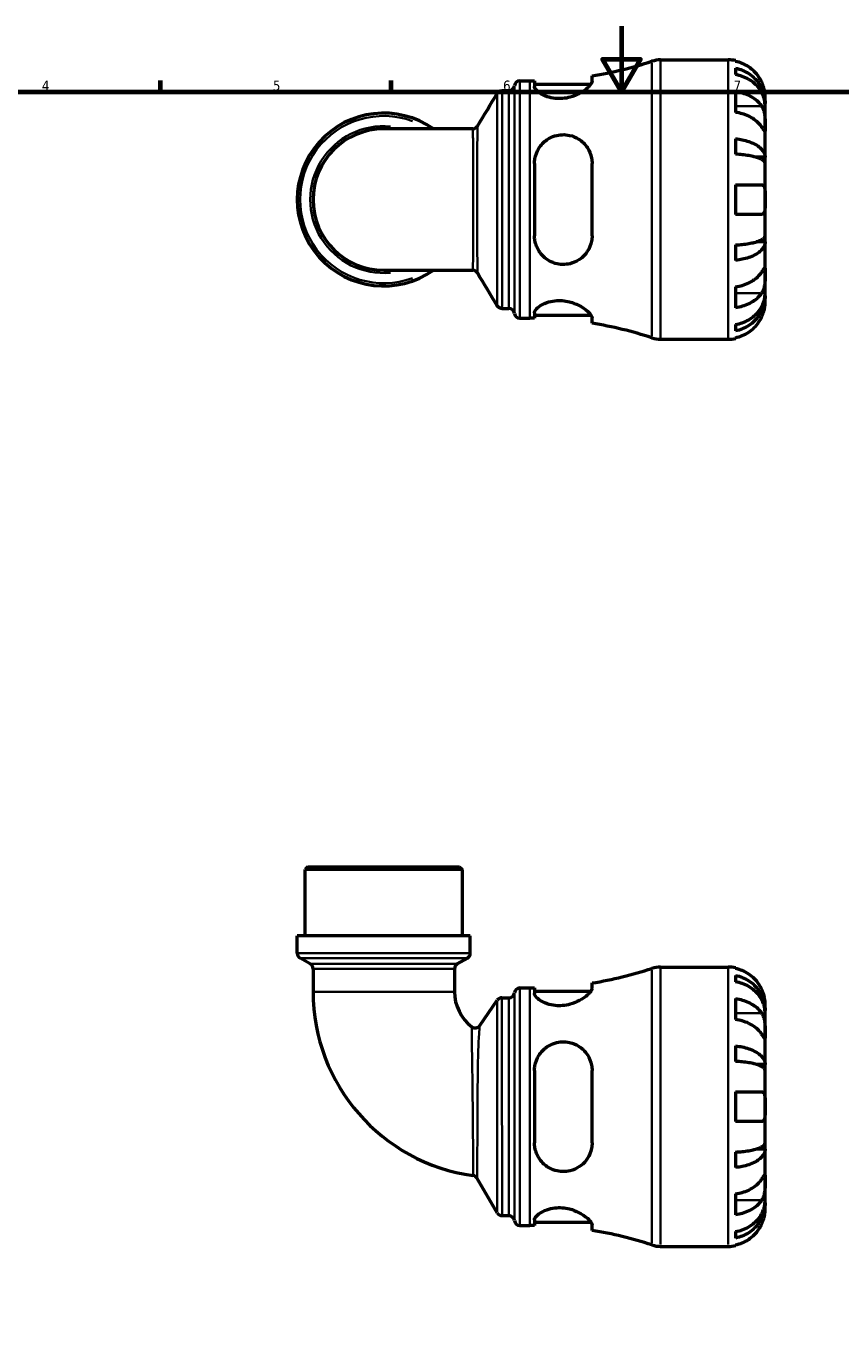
# Model space of a CAD drawing. Header units: millimetres. Extents: x 0 to 902, y -209 to 612.
# Tile 3 of 5: x 239 to 487, y 196 to 594. Entities that reach past the tile are written whole.
import ezdxf

# ---------------------------------------------------------------- set-up
doc = ezdxf.new("R2010")
doc.units = ezdxf.units.MM
for name, color, linetype, lineweight in [('Border (ANSI)', 7, 'Continuous', 70), ('Visible (ANSI)', 7, 'Continuous', 50), ('Visible Narrow (ANSI)', 7, 'Continuous', 35)]:
    doc.layers.add(name, color=color, linetype=linetype, lineweight=lineweight)
doc.styles.add('Note Text (ANSI)', font='tahoma.ttf')

# ---------------------------------------------------------------- blocks, each defined once
blk = doc.blocks.new('Borders Default Border')
at = {"layer": 'Border (ANSI)'}
for p, q in [((280.33, 574), (280.33, 577.45)), ((350.42, 574), (350.42, 577.45))]:
    blk.add_line(p, q, dxfattribs=at)
at = {"layer": 'Border (ANSI)', "flags": 128}
for points in [[(420.5, 594), (420.5, 574), (414.73, 584), (426.27, 584), (420.5, 574)], [(20, 20), (20, 574), (821, 574), (821, 20), (20, 20)]]:
    blk.add_lwpolyline(points, dxfattribs=at)
at = {"layer": 'Border (ANSI)', "char_height": 3.05, "attachment_point": 7, "style": 'Note Text (ANSI)'}
for s, insert in [('4', (244.23, 574.4)), ('5', (314.48, 574.34)), ('6', (384.49, 574.34)), ('7', (454.6, 574.4))]:
    blk.add_mtext(s, dxfattribs=dict(at, insert=insert))

msp = doc.modelspace()

# ---------------------------------------------------------------- linework, layer by layer
at = {"layer": 'Visible (ANSI)'}
for p, q in [((432.402, 583.738), (452.943, 583.738)), ((455.193, 583.511), (455.193, 583.27)), ((455.193, 581.195), (455.193, 579.25)), ((389.631, 577.363), (392.671, 577.363)), ((394.056, 577.371), (394.056, 575.656)), ((411.556, 577.234), (411.556, 578.878)), ((384.154, 574.388), (386.258, 574.388)), ((394.056, 576.363), (411.226, 576.363)), ((455.193, 574.141), (455.193, 567.777)), ((464.193, 570.477), (464.159, 570.477)), ((464.193, 570.477), (464.193, 572.488)), ((464.193, 569.712), (464.193, 570.477)), ((464.193, 563.335), (464.193, 569.712)), ((375.248, 562.749), (348.193, 562.749)), ((464.193, 554.115), (464.193, 563.335)), ((455.193, 559.733), (455.193, 555.039)), ((464.193, 554.115), (461.465, 554.115)), ((464.193, 552.267), (464.193, 554.115)), ((394.056, 552.238), (394.056, 530.238)), ((411.556, 530.238), (411.556, 552.238)), ((464.193, 541.238), (464.193, 552.267)), ((455.193, 545.738), (455.193, 536.738)), ((464.193, 530.209), (464.193, 541.238)), ((464.193, 528.361), (464.193, 530.209)), ((455.193, 527.437), (455.193, 522.743)), ((464.193, 528.361), (461.465, 528.361)), ((464.193, 519.141), (464.193, 528.361)), ((348.193, 519.727), (375.248, 519.727)), ((464.193, 512.764), (464.193, 519.141)), ((455.193, 514.698), (455.193, 508.335)), ((464.193, 511.999), (464.159, 511.999)), ((464.193, 511.999), (464.193, 512.764)), ((464.193, 509.988), (464.193, 511.999)), ((384.154, 508.088), (386.258, 508.088)), ((394.056, 506.82), (394.056, 505.105)), ((394.056, 506.113), (411.226, 506.113)), ((389.631, 505.113), (392.671, 505.113)), ((411.556, 503.598), (411.556, 505.242)), ((455.193, 503.226), (455.193, 501.281)), ((432.402, 498.738), (452.943, 498.738)), ((455.193, 499.205), (455.193, 498.965)), ((325.142, 338.241), (324.292, 337.391)), ((325.142, 338.241), (371.245, 338.241)), ((371.245, 338.241), (372.095, 337.391)), ((372.095, 337.391), (324.292, 337.391)), ((324.292, 317.241), (324.292, 337.391)), ((372.095, 317.241), (372.095, 337.391)), ((374.485, 317.241), (321.902, 317.241)), ((321.902, 311.923), (321.902, 317.241)), ((374.485, 311.923), (374.485, 317.241)), ((325.832, 308.672), (322.752, 310.451)), ((370.555, 308.672), (373.635, 310.451)), ((326.682, 307.2), (326.682, 300.239)), ((369.705, 307.2), (369.705, 300.239)), ((432.402, 307.741), (452.943, 307.741)), ((455.193, 307.514), (455.193, 307.274)), ((411.556, 301.238), (411.556, 302.881)), ((455.193, 305.198), (455.193, 303.253)), ((389.631, 301.366), (392.671, 301.366)), ((394.056, 301.374), (394.056, 299.659)), ((394.056, 300.366), (411.226, 300.366)), ((377.396, 289.943), (382.684, 297.653)), ((384.086, 298.391), (386.258, 298.391)), ((455.193, 298.145), (455.193, 291.781)), ((464.193, 294.48), (464.159, 294.48)), ((464.193, 294.48), (464.193, 296.491)), ((464.193, 293.715), (464.193, 294.48)), ((464.193, 287.338), (464.193, 293.715)), ((464.193, 278.118), (464.193, 287.338)), ((455.193, 283.736), (455.193, 279.042)), ((394.056, 276.241), (394.056, 254.241)), ((411.556, 254.241), (411.556, 276.241)), ((464.193, 278.118), (461.465, 278.118)), ((464.193, 276.27), (464.193, 278.118)), ((464.193, 265.241), (464.193, 276.27)), ((455.193, 269.741), (455.193, 260.741)), ((464.193, 254.212), (464.193, 265.241)), ((455.193, 251.441), (455.193, 246.746)), ((464.193, 252.365), (461.465, 252.365)), ((464.193, 252.365), (464.193, 254.212)), ((464.193, 243.144), (464.193, 252.365)), ((382.7, 232.941), (376.641, 243.435)), ((464.193, 236.768), (464.193, 243.144)), ((455.193, 238.702), (455.193, 232.338)), ((464.193, 236.002), (464.159, 236.002)), ((464.193, 236.002), (464.193, 236.768)), ((464.193, 233.991), (464.193, 236.002)), ((384.172, 232.091), (386.258, 232.091)), ((394.056, 230.823), (394.056, 229.108)), ((389.631, 229.116), (392.671, 229.116)), ((394.056, 230.116), (411.226, 230.116)), ((411.556, 227.602), (411.556, 229.245)), ((455.193, 227.229), (455.193, 225.285)), ((455.193, 223.209), (455.193, 222.969)), ((432.402, 222.741), (452.943, 222.741))]:
    msp.add_line(p, q, dxfattribs=at)
for centre, radius, start, end in [((392.671, 695.856), 118.493, 279.17069, 288.23145), ((432.402, 575.238), 8.5, 90, 108.23145), ((452.943, 572.488), 11.25, 78.46304, 90), ((389.631, 575.663), 1.7, 90, 172.81924), ((392.671, 695.856), 118.493, 270, 270.66971), ((386.258, 576.088), 1.7, 270, 352.81924), ((348.193, 541.238), 26.292, 54.9032, 305.0968), ((348.193, 541.238), 21.511, 90, 270), ((386.258, 506.388), 1.7, 7.18076, 90), ((389.631, 506.813), 1.7, 187.18076, 270), ((392.671, 386.62), 118.493, 89.33029, 90), ((392.671, 386.62), 118.493, 71.76855, 80.82931), ((432.402, 507.238), 8.5, 251.76855, 270), ((452.943, 509.988), 11.25, 270, 281.53696), ((323.602, 311.923), 1.7, 180, 240), ((372.785, 311.923), 1.7, 300, 0), ((324.982, 307.2), 1.7, 0, 60), ((371.405, 307.2), 1.7, 120, 180), ((392.671, 419.859), 118.493, 279.17069, 288.23145), ((432.402, 299.241), 8.5, 90, 108.23145), ((452.943, 296.491), 11.25, 78.46304, 90), ((383.191, 300.239), 56.509, 180, 262.0789), ((383.191, 300.239), 13.486, 180, 232.36576), ((386.258, 300.091), 1.7, 270, 352.81924), ((389.631, 299.666), 1.7, 90, 172.81924), ((392.671, 419.859), 118.493, 270, 270.66971), ((384.086, 296.691), 1.7, 90, 145.55118), ((375.994, 290.905), 1.7, 232.36576, 325.55118), ((375.169, 242.585), 1.7, 30, 82.0789), ((384.172, 233.791), 1.7, 210, 270), ((386.258, 230.391), 1.7, 7.18076, 90), ((389.631, 230.816), 1.7, 187.18076, 270), ((392.671, 110.623), 118.493, 89.33029, 90), ((392.671, 110.623), 118.493, 71.76855, 80.82931), ((432.402, 231.241), 8.5, 251.76855, 270), ((452.943, 233.991), 11.25, 270, 281.53696)]:
    msp.add_arc(centre, radius, start, end, dxfattribs=at)
for points, knots in [([(463.126, 576.988), (462.893, 577.488), (462.61, 577.997), (461.868, 579.113), (461.379, 579.701), (460.396, 580.688), (459.812, 581.177), (458.554, 582.021), (457.88, 582.376), (456.616, 582.901), (455.913, 583.123), (455.193, 583.27)], [5.50227189, 5.50227189, 5.50227189, 5.50227189, 5.66172607, 5.66172607, 5.87111315, 5.87111315, 6.07951382, 6.07951382, 6.28791448, 6.28791448, 6.49007585, 6.49007585, 6.49007585, 6.49007585]), ([(455.193, 581.195), (455.915, 581.052), (456.619, 580.836), (457.884, 580.328), (458.558, 579.985), (459.817, 579.17), (460.401, 578.697), (461.384, 577.744), (461.872, 577.176), (462.714, 575.952), (463.068, 575.297), (463.601, 574.049), (463.828, 573.34), (464.125, 571.893), (464.193, 571.154), (464.193, 570.477)], [0.2134337, 0.2134337, 0.2134337, 0.2134337, 0.41601, 0.41601, 0.6243485, 0.6243485, 0.832687, 0.832687, 1.0415719, 1.0415719, 1.2504568, 1.2504568, 1.4601279, 1.4601279, 1.6697991, 1.6697991, 1.6697991, 1.6697991]), ([(411.556, 577.234), (411.556, 577.064), (411.502, 576.872), (411.178, 576.213), (410.733, 575.688), (409.483, 574.599), (408.673, 574.032), (406.875, 573.079), (405.916, 572.678), (404.124, 572.187), (403.343, 572.044), (401.806, 571.92), (401.072, 571.931), (399.484, 572.1), (398.669, 572.289), (396.944, 572.875), (396.115, 573.314), (394.825, 574.238), (394.377, 574.724), (394.096, 575.335), (394.056, 575.501), (394.056, 575.656)], [-3.1190111, -3.1190111, -3.1190111, -3.1190111, -2.9425218, -2.9425218, -2.5658323, -2.5658323, -2.1866341, -2.1866341, -1.8519842, -1.8519842, -1.611527, -1.611527, -1.3870833, -1.3870833, -1.11061, -1.11061, -0.7372166, -0.7372166, -0.3497412, -0.3497412, -0.1958212, -0.1958212, -0.1958212, -0.1958212]), ([(464.193, 569.712), (464.193, 570.314), (464.125, 570.972), (463.828, 572.26), (463.601, 572.89), (463.068, 574.001), (462.714, 574.584), (461.872, 575.673), (461.384, 576.179), (460.401, 577.027), (459.817, 577.448), (458.558, 578.174), (457.884, 578.479), (456.619, 578.931), (455.915, 579.123), (455.193, 579.25)], [5.0161165, 5.0161165, 5.0161165, 5.0161165, 5.2257877, 5.2257877, 5.4354588, 5.4354588, 5.6443437, 5.6443437, 5.8532286, 5.8532286, 6.0615671, 6.0615671, 6.2699056, 6.2699056, 6.472482, 6.472482, 6.472482, 6.472482]), ([(464.193, 572.488), (464.193, 572.488), (464.194, 572.542), (464.19, 572.764), (464.185, 572.943), (464.142, 573.487), (464.096, 573.886), (463.942, 574.653), (463.863, 574.979), (463.685, 575.578), (463.596, 575.843), (463.391, 576.39), (463.273, 576.669), (463.14, 576.959), (463.133, 576.974), (463.126, 576.988)], [-3.12621297, -3.12621297, -3.12621297, -3.12621297, -3.00592131, -3.00592131, -2.87295675, -2.87295675, -2.69789372, -2.69789372, -2.58338701, -2.58338701, -2.49547573, -2.49547573, -2.40310236, -2.40310236, -2.39831682, -2.39831682, -2.39831682, -2.39831682]), ([(382.696, 573.562), (382.721, 573.605), (382.753, 573.653), (382.834, 573.761), (382.884, 573.822), (383.017, 573.956), (383.101, 574.029), (383.318, 574.174), (383.454, 574.246), (383.777, 574.354), (383.965, 574.388), (384.154, 574.388)], [3.1400740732, 3.1400740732, 3.1400740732, 3.1400740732, 3.140380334, 3.140380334, 3.1406865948, 3.1406865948, 3.1409928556, 3.1409928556, 3.1412991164, 3.1412991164, 3.1416053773, 3.1416053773, 3.1416053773, 3.1416053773]), ([(455.193, 574.141), (455.913, 574.037), (456.616, 573.88), (457.88, 573.509), (458.554, 573.258), (459.812, 572.661), (460.396, 572.315), (461.379, 571.618), (461.868, 571.201), (462.61, 570.412), (462.893, 570.053), (463.126, 569.699)], [0.21343841, 0.21343841, 0.21343841, 0.21343841, 0.41559978, 0.41559978, 0.62400044, 0.62400044, 0.8324011, 0.8324011, 1.04178819, 1.04178819, 1.20124236, 1.20124236, 1.20124236, 1.20124236]), ([(463.126, 569.699), (463.185, 569.61), (463.242, 569.516), (463.418, 569.199), (463.528, 568.959), (463.728, 568.425), (463.814, 568.131), (463.988, 567.384), (464.057, 566.924), (464.158, 565.892), (464.178, 565.331), (464.196, 564.256), (464.193, 563.756), (464.193, 563.335)], [-0.72474413, -0.72474413, -0.72474413, -0.72474413, -0.68292689, -0.68292689, -0.58946764, -0.58946764, -0.49014387, -0.49014387, -0.34933517, -0.34933517, -0.17856496, -0.17856496, 0, 0, 0, 0]), ([(463.126, 563.335), (462.893, 563.689), (462.61, 564.048), (461.868, 564.838), (461.379, 565.254), (460.396, 565.951), (459.812, 566.297), (458.554, 566.894), (457.88, 567.145), (456.616, 567.516), (455.913, 567.673), (455.193, 567.777)], [5.50227189, 5.50227189, 5.50227189, 5.50227189, 5.66172607, 5.66172607, 5.87111315, 5.87111315, 6.07951382, 6.07951382, 6.28791448, 6.28791448, 6.49007585, 6.49007585, 6.49007585, 6.49007585]), ([(375.248, 562.749), (375.43, 562.749), (375.612, 562.78), (375.93, 562.883), (376.066, 562.954), (376.287, 563.098), (376.372, 563.171), (376.509, 563.306), (376.56, 563.367), (376.644, 563.478), (376.676, 563.527), (376.703, 563.571), (376.703, 563.572), (376.704, 563.573)], [-1.555141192, -1.555141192, -1.555141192, -1.555141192, -1.552941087, -1.552941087, -1.550708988, -1.550708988, -1.548476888, -1.548476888, -1.546244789, -1.546244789, -1.54401269, -1.54401269, -1.543980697, -1.543980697, -1.543980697, -1.543980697]), ([(394.056, 552.238), (394.056, 552.703), (394.093, 553.165), (394.35, 554.773), (394.762, 555.868), (395.988, 557.847), (396.812, 558.727), (398.541, 559.931), (399.363, 560.336), (400.961, 560.823), (401.696, 560.949), (403.219, 561.013), (403.985, 560.941), (405.71, 560.554), (406.625, 560.169), (408.52, 558.986), (409.429, 558.092), (410.738, 556.1), (411.182, 555.026), (411.503, 553.339), (411.556, 552.792), (411.556, 552.238)], [-3.0744805, -3.0744805, -3.0744805, -3.0744805, -2.9275472, -2.9275472, -2.5564656, -2.5564656, -2.1770295, -2.1770295, -1.8962541, -1.8962541, -1.6711798, -1.6711798, -1.4362173, -1.4362173, -1.1221314, -1.1221314, -0.7060755, -0.7060755, -0.3297742, -0.3297742, -0.1550611, -0.1550611, -0.1550611, -0.1550611]), ([(464.193, 563.335), (464.193, 563.094), (464.194, 562.881), (464.192, 562.507), (464.189, 562.353), (464.168, 562.087), (464.143, 562.013), (464.043, 562.022), (463.971, 562.097), (463.792, 562.336), (463.704, 562.464), (463.501, 562.767), (463.388, 562.938), (463.219, 563.195), (463.173, 563.264), (463.126, 563.335)], [0, 0, 0, 0, 0.10230486, 0.10230486, 0.2116531, 0.2116531, 0.35868741, 0.35868741, 0.49861539, 0.49861539, 0.59613895, 0.59613895, 0.69034298, 0.69034298, 0.72355027, 0.72355027, 0.72355027, 0.72355027]), ([(455.193, 559.733), (455.915, 559.658), (456.619, 559.545), (457.884, 559.279), (458.558, 559.099), (459.817, 558.672), (460.401, 558.424), (461.384, 557.924), (461.872, 557.626), (462.714, 556.985), (463.068, 556.641), (463.601, 555.987), (463.828, 555.616), (464.125, 554.857), (464.193, 554.469), (464.193, 554.115)], [0.2134337, 0.2134337, 0.2134337, 0.2134337, 0.41601, 0.41601, 0.6243485, 0.6243485, 0.832687, 0.832687, 1.0415719, 1.0415719, 1.2504568, 1.2504568, 1.4601279, 1.4601279, 1.6697991, 1.6697991, 1.6697991, 1.6697991]), ([(464.193, 552.267), (464.193, 552.442), (464.125, 552.633), (463.828, 553.007), (463.601, 553.191), (463.068, 553.513), (462.714, 553.683), (461.872, 553.999), (461.384, 554.146), (460.401, 554.393), (459.817, 554.515), (458.558, 554.726), (457.884, 554.814), (456.619, 554.946), (455.915, 555.002), (455.193, 555.039)], [5.0161165, 5.0161165, 5.0161165, 5.0161165, 5.2257877, 5.2257877, 5.4354588, 5.4354588, 5.6443437, 5.6443437, 5.8532286, 5.8532286, 6.0615671, 6.0615671, 6.2699056, 6.2699056, 6.472482, 6.472482, 6.472482, 6.472482]), ([(455.193, 545.738), (455.913, 545.738), (456.616, 545.738), (457.88, 545.738), (458.554, 545.738), (459.812, 545.738), (460.396, 545.738), (461.379, 545.738), (461.868, 545.738), (462.61, 545.738), (462.893, 545.738), (463.126, 545.738)], [0.21343841, 0.21343841, 0.21343841, 0.21343841, 0.41559978, 0.41559978, 0.62400044, 0.62400044, 0.8324011, 0.8324011, 1.04178819, 1.04178819, 1.20124236, 1.20124236, 1.20124236, 1.20124236]), ([(463.126, 545.738), (463.199, 545.738), (463.268, 545.73), (463.443, 545.686), (463.542, 545.635), (463.729, 545.475), (463.812, 545.36), (463.987, 544.997), (464.057, 544.714), (464.158, 543.968), (464.178, 543.492), (464.196, 542.421), (464.193, 541.832), (464.193, 541.238)], [-0.71968867, -0.71968867, -0.71968867, -0.71968867, -0.66913349, -0.66913349, -0.58448293, -0.58448293, -0.49008499, -0.49008499, -0.34765985, -0.34765985, -0.17827673, -0.17827673, 0, 0, 0, 0]), ([(464.193, 541.238), (464.193, 540.837), (464.194, 540.438), (464.19, 539.624), (464.185, 539.217), (464.142, 538.352), (464.096, 537.928), (463.942, 537.373), (463.863, 537.195), (463.685, 536.956), (463.596, 536.878), (463.391, 536.769), (463.273, 536.741), (463.14, 536.738), (463.133, 536.738), (463.126, 536.738)], [-3.12621297, -3.12621297, -3.12621297, -3.12621297, -3.00592131, -3.00592131, -2.87295675, -2.87295675, -2.69789372, -2.69789372, -2.58338701, -2.58338701, -2.49547573, -2.49547573, -2.40310236, -2.40310236, -2.39831682, -2.39831682, -2.39831682, -2.39831682]), ([(463.126, 536.738), (462.893, 536.738), (462.61, 536.738), (461.868, 536.738), (461.379, 536.738), (460.396, 536.738), (459.812, 536.738), (458.554, 536.738), (457.88, 536.738), (456.616, 536.738), (455.913, 536.738), (455.193, 536.738)], [5.50227189, 5.50227189, 5.50227189, 5.50227189, 5.66172607, 5.66172607, 5.87111315, 5.87111315, 6.07951382, 6.07951382, 6.28791448, 6.28791448, 6.49007585, 6.49007585, 6.49007585, 6.49007585]), ([(411.556, 530.238), (411.556, 529.679), (411.502, 529.127), (411.178, 527.437), (410.733, 526.364), (409.483, 524.47), (408.673, 523.645), (406.875, 522.425), (405.916, 521.989), (404.124, 521.553), (403.343, 521.468), (401.806, 521.514), (401.072, 521.63), (399.484, 522.092), (398.669, 522.477), (396.944, 523.633), (396.115, 524.482), (394.825, 526.456), (394.377, 527.592), (394.096, 529.268), (394.056, 529.752), (394.056, 530.238)], [-3.1190111, -3.1190111, -3.1190111, -3.1190111, -2.9425218, -2.9425218, -2.5658323, -2.5658323, -2.1866341, -2.1866341, -1.8519842, -1.8519842, -1.611527, -1.611527, -1.3870833, -1.3870833, -1.11061, -1.11061, -0.7372166, -0.7372166, -0.3497412, -0.3497412, -0.1958212, -0.1958212, -0.1958212, -0.1958212]), ([(455.193, 527.437), (455.915, 527.474), (456.619, 527.53), (457.884, 527.661), (458.558, 527.75), (459.817, 527.961), (460.401, 528.083), (461.384, 528.33), (461.872, 528.477), (462.714, 528.793), (463.068, 528.963), (463.601, 529.285), (463.828, 529.469), (464.125, 529.843), (464.193, 530.034), (464.193, 530.209)], [0.2134337, 0.2134337, 0.2134337, 0.2134337, 0.41601, 0.41601, 0.6243485, 0.6243485, 0.832687, 0.832687, 1.0415719, 1.0415719, 1.2504568, 1.2504568, 1.4601279, 1.4601279, 1.6697991, 1.6697991, 1.6697991, 1.6697991]), ([(464.193, 528.361), (464.193, 528.007), (464.125, 527.619), (463.828, 526.86), (463.601, 526.489), (463.068, 525.835), (462.714, 525.491), (461.872, 524.85), (461.384, 524.552), (460.401, 524.052), (459.817, 523.804), (458.558, 523.377), (457.884, 523.197), (456.619, 522.931), (455.915, 522.818), (455.193, 522.743)], [5.0161165, 5.0161165, 5.0161165, 5.0161165, 5.2257877, 5.2257877, 5.4354588, 5.4354588, 5.6443437, 5.6443437, 5.8532286, 5.8532286, 6.0615671, 6.0615671, 6.2699056, 6.2699056, 6.472482, 6.472482, 6.472482, 6.472482]), ([(376.704, 518.903), (376.677, 518.947), (376.646, 518.996), (376.562, 519.106), (376.511, 519.168), (376.375, 519.302), (376.291, 519.375), (376.072, 519.519), (375.936, 519.59), (375.617, 519.695), (375.433, 519.727), (375.248, 519.727)], [1.543986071, 1.543986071, 1.543986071, 1.543986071, 1.546218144, 1.546218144, 1.548450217, 1.548450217, 1.55068229, 1.55068229, 1.552914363, 1.552914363, 1.555146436, 1.555146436, 1.555146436, 1.555146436]), ([(455.193, 514.698), (455.913, 514.803), (456.616, 514.96), (457.88, 515.331), (458.554, 515.582), (459.812, 516.179), (460.396, 516.525), (461.379, 517.222), (461.868, 517.638), (462.61, 518.428), (462.893, 518.787), (463.126, 519.141)], [0.21343841, 0.21343841, 0.21343841, 0.21343841, 0.41559978, 0.41559978, 0.62400044, 0.62400044, 0.8324011, 0.8324011, 1.04178819, 1.04178819, 1.20124236, 1.20124236, 1.20124236, 1.20124236]), ([(463.126, 519.141), (463.185, 519.23), (463.242, 519.316), (463.418, 519.584), (463.528, 519.75), (463.728, 520.046), (463.814, 520.172), (463.988, 520.398), (464.057, 520.465), (464.158, 520.451), (464.178, 520.337), (464.196, 519.895), (464.193, 519.562), (464.193, 519.141)], [-0.72474413, -0.72474413, -0.72474413, -0.72474413, -0.68292689, -0.68292689, -0.58946764, -0.58946764, -0.49014387, -0.49014387, -0.34933517, -0.34933517, -0.17856496, -0.17856496, 0, 0, 0, 0]), ([(464.193, 519.141), (464.193, 518.9), (464.194, 518.632), (464.192, 518.034), (464.189, 517.702), (464.168, 516.891), (464.143, 516.405), (464.043, 515.454), (463.971, 514.999), (463.792, 514.265), (463.704, 513.979), (463.501, 513.454), (463.388, 513.215), (463.219, 512.922), (463.173, 512.848), (463.126, 512.777)], [0, 0, 0, 0, 0.10230486, 0.10230486, 0.2116531, 0.2116531, 0.35868741, 0.35868741, 0.49861539, 0.49861539, 0.59613895, 0.59613895, 0.69034298, 0.69034298, 0.72355027, 0.72355027, 0.72355027, 0.72355027]), ([(394.056, 506.82), (394.056, 506.969), (394.093, 507.126), (394.35, 507.709), (394.762, 508.172), (395.988, 509.088), (396.812, 509.541), (398.541, 510.153), (399.363, 510.354), (400.961, 510.54), (401.696, 510.557), (403.219, 510.449), (403.985, 510.317), (405.71, 509.866), (406.625, 509.503), (408.52, 508.551), (409.429, 507.925), (410.738, 506.782), (411.182, 506.257), (411.503, 505.601), (411.556, 505.411), (411.556, 505.242)], [-3.0744805, -3.0744805, -3.0744805, -3.0744805, -2.9275472, -2.9275472, -2.5564656, -2.5564656, -2.1770295, -2.1770295, -1.8962541, -1.8962541, -1.6711798, -1.6711798, -1.4362173, -1.4362173, -1.1221314, -1.1221314, -0.7060755, -0.7060755, -0.3297742, -0.3297742, -0.1550611, -0.1550611, -0.1550611, -0.1550611]), ([(463.126, 512.777), (462.893, 512.423), (462.61, 512.064), (461.868, 511.274), (461.379, 510.858), (460.396, 510.161), (459.812, 509.815), (458.554, 509.218), (457.88, 508.967), (456.616, 508.596), (455.913, 508.439), (455.193, 508.335)], [5.50227189, 5.50227189, 5.50227189, 5.50227189, 5.66172607, 5.66172607, 5.87111315, 5.87111315, 6.07951382, 6.07951382, 6.28791448, 6.28791448, 6.49007585, 6.49007585, 6.49007585, 6.49007585]), ([(455.193, 503.226), (455.915, 503.353), (456.619, 503.545), (457.884, 503.997), (458.558, 504.302), (459.817, 505.028), (460.401, 505.449), (461.384, 506.297), (461.872, 506.803), (462.714, 507.891), (463.068, 508.475), (463.601, 509.586), (463.828, 510.216), (464.125, 511.504), (464.193, 512.162), (464.193, 512.764)], [0.2134337, 0.2134337, 0.2134337, 0.2134337, 0.41601, 0.41601, 0.6243485, 0.6243485, 0.832687, 0.832687, 1.0415719, 1.0415719, 1.2504568, 1.2504568, 1.4601279, 1.4601279, 1.6697991, 1.6697991, 1.6697991, 1.6697991]), ([(464.193, 511.999), (464.193, 511.322), (464.125, 510.583), (463.828, 509.136), (463.601, 508.427), (463.068, 507.179), (462.714, 506.524), (461.872, 505.3), (461.384, 504.732), (460.401, 503.779), (459.817, 503.306), (458.558, 502.491), (457.884, 502.148), (456.619, 501.64), (455.915, 501.424), (455.193, 501.281)], [5.0161165, 5.0161165, 5.0161165, 5.0161165, 5.2257877, 5.2257877, 5.4354588, 5.4354588, 5.6443437, 5.6443437, 5.8532286, 5.8532286, 6.0615671, 6.0615671, 6.2699056, 6.2699056, 6.472482, 6.472482, 6.472482, 6.472482]), ([(463.126, 505.488), (463.199, 505.643), (463.268, 505.799), (463.443, 506.22), (463.542, 506.483), (463.729, 507.035), (463.812, 507.319), (463.987, 508.006), (464.057, 508.385), (464.158, 509.109), (464.178, 509.423), (464.196, 509.87), (464.193, 509.988), (464.193, 509.988)], [-0.71968867, -0.71968867, -0.71968867, -0.71968867, -0.66913349, -0.66913349, -0.58448293, -0.58448293, -0.49008499, -0.49008499, -0.34765985, -0.34765985, -0.17827673, -0.17827673, 0, 0, 0, 0]), ([(384.154, 508.088), (383.973, 508.088), (383.793, 508.119), (383.472, 508.221), (383.335, 508.293), (383.113, 508.438), (383.028, 508.511), (382.891, 508.646), (382.84, 508.707), (382.757, 508.817), (382.725, 508.865), (382.698, 508.91), (382.697, 508.912), (382.696, 508.914)], [6.2831827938, 6.2831827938, 6.2831827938, 6.2831827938, 6.2834760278, 6.2834760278, 6.2837822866, 6.2837822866, 6.2840885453, 6.2840885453, 6.284394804, 6.284394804, 6.2847010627, 6.2847010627, 6.2847140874, 6.2847140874, 6.2847140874, 6.2847140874]), ([(455.193, 499.205), (455.913, 499.353), (456.616, 499.575), (457.88, 500.1), (458.554, 500.455), (459.812, 501.299), (460.396, 501.788), (461.379, 502.774), (461.868, 503.363), (462.61, 504.479), (462.893, 504.988), (463.126, 505.488)], [0.21343841, 0.21343841, 0.21343841, 0.21343841, 0.41559978, 0.41559978, 0.62400044, 0.62400044, 0.8324011, 0.8324011, 1.04178819, 1.04178819, 1.20124236, 1.20124236, 1.20124236, 1.20124236]), ([(463.126, 300.991), (462.893, 301.492), (462.61, 302), (461.868, 303.116), (461.379, 303.705), (460.396, 304.691), (459.812, 305.18), (458.554, 306.024), (457.88, 306.379), (456.616, 306.904), (455.913, 307.126), (455.193, 307.274)], [5.50227189, 5.50227189, 5.50227189, 5.50227189, 5.66172607, 5.66172607, 5.87111315, 5.87111315, 6.07951382, 6.07951382, 6.28791448, 6.28791448, 6.49007585, 6.49007585, 6.49007585, 6.49007585]), ([(455.193, 305.198), (455.915, 305.055), (456.619, 304.84), (457.884, 304.331), (458.558, 303.989), (459.817, 303.173), (460.401, 302.7), (461.384, 301.747), (461.872, 301.179), (462.714, 299.956), (463.068, 299.3), (463.601, 298.052), (463.828, 297.344), (464.125, 295.896), (464.193, 295.157), (464.193, 294.48)], [0.2134337, 0.2134337, 0.2134337, 0.2134337, 0.41601, 0.41601, 0.6243485, 0.6243485, 0.832687, 0.832687, 1.0415719, 1.0415719, 1.2504568, 1.2504568, 1.4601279, 1.4601279, 1.6697991, 1.6697991, 1.6697991, 1.6697991]), ([(464.193, 293.715), (464.193, 294.317), (464.125, 294.975), (463.828, 296.263), (463.601, 296.894), (463.068, 298.005), (462.714, 298.588), (461.872, 299.676), (461.384, 300.182), (460.401, 301.03), (459.817, 301.451), (458.558, 302.177), (457.884, 302.482), (456.619, 302.935), (455.915, 303.126), (455.193, 303.253)], [5.0161165, 5.0161165, 5.0161165, 5.0161165, 5.2257877, 5.2257877, 5.4354588, 5.4354588, 5.6443437, 5.6443437, 5.8532286, 5.8532286, 6.0615671, 6.0615671, 6.2699056, 6.2699056, 6.472482, 6.472482, 6.472482, 6.472482]), ([(411.556, 301.238), (411.556, 301.067), (411.502, 300.875), (411.178, 300.216), (410.733, 299.691), (409.483, 298.602), (408.673, 298.036), (406.875, 297.082), (405.916, 296.682), (404.124, 296.19), (403.343, 296.047), (401.806, 295.924), (401.072, 295.934), (399.484, 296.103), (398.669, 296.293), (396.944, 296.878), (396.115, 297.318), (394.825, 298.241), (394.377, 298.727), (394.096, 299.338), (394.056, 299.504), (394.056, 299.659)], [-3.1190111, -3.1190111, -3.1190111, -3.1190111, -2.9425218, -2.9425218, -2.5658323, -2.5658323, -2.1866341, -2.1866341, -1.8519842, -1.8519842, -1.611527, -1.611527, -1.3870833, -1.3870833, -1.11061, -1.11061, -0.7372166, -0.7372166, -0.3497412, -0.3497412, -0.1958212, -0.1958212, -0.1958212, -0.1958212]), ([(464.193, 296.491), (464.193, 296.491), (464.194, 296.55), (464.189, 296.804), (464.182, 297.025), (464.13, 297.583), (464.089, 297.904), (463.959, 298.583), (463.878, 298.926), (463.707, 299.51), (463.632, 299.74), (463.472, 300.181), (463.39, 300.391), (463.245, 300.732), (463.187, 300.862), (463.126, 300.991)], [0, 0, 0, 0, 0.1255823, 0.1255823, 0.27758688, 0.27758688, 0.41565829, 0.41565829, 0.53558864, 0.53558864, 0.6106285, 0.6106285, 0.67830711, 0.67830711, 0.7205994, 0.7205994, 0.7205994, 0.7205994]), ([(455.193, 298.145), (455.913, 298.04), (456.616, 297.883), (457.88, 297.512), (458.554, 297.261), (459.812, 296.664), (460.396, 296.319), (461.379, 295.621), (461.868, 295.205), (462.61, 294.415), (462.893, 294.056), (463.126, 293.702)], [0.21343841, 0.21343841, 0.21343841, 0.21343841, 0.41559978, 0.41559978, 0.62400044, 0.62400044, 0.8324011, 0.8324011, 1.04178819, 1.04178819, 1.20124236, 1.20124236, 1.20124236, 1.20124236]), ([(463.126, 287.338), (462.893, 287.692), (462.61, 288.052), (461.868, 288.841), (461.379, 289.257), (460.396, 289.955), (459.812, 290.301), (458.554, 290.897), (457.88, 291.148), (456.616, 291.519), (455.913, 291.676), (455.193, 291.781)], [5.50227189, 5.50227189, 5.50227189, 5.50227189, 5.66172607, 5.66172607, 5.87111315, 5.87111315, 6.07951382, 6.07951382, 6.28791448, 6.28791448, 6.49007585, 6.49007585, 6.49007585, 6.49007585]), ([(463.126, 293.702), (463.185, 293.613), (463.242, 293.519), (463.418, 293.202), (463.528, 292.962), (463.728, 292.428), (463.814, 292.135), (463.988, 291.387), (464.057, 290.927), (464.158, 289.895), (464.178, 289.335), (464.196, 288.259), (464.193, 287.759), (464.193, 287.338)], [-0.72474413, -0.72474413, -0.72474413, -0.72474413, -0.68292689, -0.68292689, -0.58946764, -0.58946764, -0.49014387, -0.49014387, -0.34933517, -0.34933517, -0.17856496, -0.17856496, 0, 0, 0, 0]), ([(464.193, 287.338), (464.193, 287.097), (464.194, 286.884), (464.192, 286.511), (464.189, 286.356), (464.168, 286.091), (464.143, 286.016), (464.043, 286.025), (463.971, 286.101), (463.792, 286.339), (463.704, 286.467), (463.501, 286.77), (463.388, 286.942), (463.219, 287.198), (463.173, 287.267), (463.126, 287.338)], [0, 0, 0, 0, 0.10230486, 0.10230486, 0.2116531, 0.2116531, 0.35868741, 0.35868741, 0.49861539, 0.49861539, 0.59613895, 0.59613895, 0.69034298, 0.69034298, 0.72355027, 0.72355027, 0.72355027, 0.72355027]), ([(394.056, 276.241), (394.056, 276.706), (394.093, 277.169), (394.35, 278.776), (394.762, 279.872), (395.988, 281.85), (396.812, 282.73), (398.541, 283.934), (399.363, 284.339), (400.961, 284.827), (401.696, 284.953), (403.219, 285.016), (403.985, 284.944), (405.71, 284.557), (406.625, 284.172), (408.52, 282.989), (409.429, 282.095), (410.738, 280.104), (411.182, 279.03), (411.503, 277.343), (411.556, 276.795), (411.556, 276.241)], [-3.0744805, -3.0744805, -3.0744805, -3.0744805, -2.9275472, -2.9275472, -2.5564656, -2.5564656, -2.1770295, -2.1770295, -1.8962541, -1.8962541, -1.6711798, -1.6711798, -1.4362173, -1.4362173, -1.1221314, -1.1221314, -0.7060755, -0.7060755, -0.3297742, -0.3297742, -0.1550611, -0.1550611, -0.1550611, -0.1550611]), ([(455.193, 283.736), (455.915, 283.661), (456.619, 283.549), (457.884, 283.282), (458.558, 283.102), (459.817, 282.675), (460.401, 282.427), (461.384, 281.927), (461.872, 281.629), (462.714, 280.988), (463.068, 280.645), (463.601, 279.99), (463.828, 279.619), (464.125, 278.86), (464.193, 278.473), (464.193, 278.118)], [0.2134337, 0.2134337, 0.2134337, 0.2134337, 0.41601, 0.41601, 0.6243485, 0.6243485, 0.832687, 0.832687, 1.0415719, 1.0415719, 1.2504568, 1.2504568, 1.4601279, 1.4601279, 1.6697991, 1.6697991, 1.6697991, 1.6697991]), ([(464.193, 276.27), (464.193, 276.445), (464.125, 276.636), (463.828, 277.011), (463.601, 277.194), (463.068, 277.517), (462.714, 277.686), (461.872, 278.002), (461.384, 278.149), (460.401, 278.396), (459.817, 278.518), (458.558, 278.729), (457.884, 278.818), (456.619, 278.949), (455.915, 279.005), (455.193, 279.042)], [5.0161165, 5.0161165, 5.0161165, 5.0161165, 5.2257877, 5.2257877, 5.4354588, 5.4354588, 5.6443437, 5.6443437, 5.8532286, 5.8532286, 6.0615671, 6.0615671, 6.2699056, 6.2699056, 6.472482, 6.472482, 6.472482, 6.472482]), ([(455.193, 269.741), (455.913, 269.741), (456.616, 269.741), (457.88, 269.741), (458.554, 269.741), (459.812, 269.741), (460.396, 269.741), (461.379, 269.741), (461.868, 269.741), (462.61, 269.741), (462.893, 269.741), (463.126, 269.741)], [0.21343841, 0.21343841, 0.21343841, 0.21343841, 0.41559978, 0.41559978, 0.62400044, 0.62400044, 0.8324011, 0.8324011, 1.04178819, 1.04178819, 1.20124236, 1.20124236, 1.20124236, 1.20124236]), ([(463.126, 269.741), (463.199, 269.741), (463.268, 269.733), (463.443, 269.689), (463.542, 269.638), (463.729, 269.478), (463.812, 269.363), (463.987, 269), (464.057, 268.717), (464.158, 267.972), (464.178, 267.496), (464.196, 266.424), (464.193, 265.836), (464.193, 265.241)], [-0.71968867, -0.71968867, -0.71968867, -0.71968867, -0.66913349, -0.66913349, -0.58448293, -0.58448293, -0.49008499, -0.49008499, -0.34765985, -0.34765985, -0.17827673, -0.17827673, 0, 0, 0, 0]), ([(464.193, 265.241), (464.193, 264.84), (464.194, 264.441), (464.19, 263.627), (464.185, 263.22), (464.142, 262.355), (464.096, 261.931), (463.942, 261.376), (463.863, 261.198), (463.685, 260.959), (463.596, 260.881), (463.391, 260.772), (463.273, 260.744), (463.14, 260.741), (463.133, 260.741), (463.126, 260.741)], [-3.12621297, -3.12621297, -3.12621297, -3.12621297, -3.00592131, -3.00592131, -2.87295675, -2.87295675, -2.69789372, -2.69789372, -2.58338701, -2.58338701, -2.49547573, -2.49547573, -2.40310236, -2.40310236, -2.39831682, -2.39831682, -2.39831682, -2.39831682]), ([(463.126, 260.741), (462.893, 260.741), (462.61, 260.741), (461.868, 260.741), (461.379, 260.741), (460.396, 260.741), (459.812, 260.741), (458.554, 260.741), (457.88, 260.741), (456.616, 260.741), (455.913, 260.741), (455.193, 260.741)], [5.50227189, 5.50227189, 5.50227189, 5.50227189, 5.66172607, 5.66172607, 5.87111315, 5.87111315, 6.07951382, 6.07951382, 6.28791448, 6.28791448, 6.49007585, 6.49007585, 6.49007585, 6.49007585]), ([(411.556, 254.241), (411.556, 253.683), (411.502, 253.131), (411.178, 251.441), (410.733, 250.368), (409.483, 248.473), (408.673, 247.648), (406.875, 246.429), (405.916, 245.993), (404.124, 245.557), (403.343, 245.472), (401.806, 245.517), (401.072, 245.633), (399.484, 246.095), (398.669, 246.481), (396.944, 247.636), (396.115, 248.485), (394.825, 250.459), (394.377, 251.596), (394.096, 253.271), (394.056, 253.755), (394.056, 254.241)], [-3.1190111, -3.1190111, -3.1190111, -3.1190111, -2.9425218, -2.9425218, -2.5658323, -2.5658323, -2.1866341, -2.1866341, -1.8519842, -1.8519842, -1.611527, -1.611527, -1.3870833, -1.3870833, -1.11061, -1.11061, -0.7372166, -0.7372166, -0.3497412, -0.3497412, -0.1958212, -0.1958212, -0.1958212, -0.1958212]), ([(455.193, 251.441), (455.915, 251.478), (456.619, 251.533), (457.884, 251.665), (458.558, 251.753), (459.817, 251.964), (460.401, 252.087), (461.384, 252.333), (461.872, 252.48), (462.714, 252.796), (463.068, 252.966), (463.601, 253.289), (463.828, 253.472), (464.125, 253.846), (464.193, 254.037), (464.193, 254.212)], [0.2134337, 0.2134337, 0.2134337, 0.2134337, 0.41601, 0.41601, 0.6243485, 0.6243485, 0.832687, 0.832687, 1.0415719, 1.0415719, 1.2504568, 1.2504568, 1.4601279, 1.4601279, 1.6697991, 1.6697991, 1.6697991, 1.6697991]), ([(464.193, 252.365), (464.193, 252.01), (464.125, 251.623), (463.828, 250.864), (463.601, 250.492), (463.068, 249.838), (462.714, 249.494), (461.872, 248.853), (461.384, 248.555), (460.401, 248.056), (459.817, 247.808), (458.558, 247.38), (457.884, 247.2), (456.619, 246.934), (455.915, 246.821), (455.193, 246.746)], [5.0161165, 5.0161165, 5.0161165, 5.0161165, 5.2257877, 5.2257877, 5.4354588, 5.4354588, 5.6443437, 5.6443437, 5.8532286, 5.8532286, 6.0615671, 6.0615671, 6.2699056, 6.2699056, 6.472482, 6.472482, 6.472482, 6.472482]), ([(455.193, 238.702), (455.913, 238.806), (456.616, 238.963), (457.88, 239.335), (458.554, 239.585), (459.812, 240.182), (460.396, 240.528), (461.379, 241.225), (461.868, 241.642), (462.61, 242.431), (462.893, 242.79), (463.126, 243.144)], [0.21343841, 0.21343841, 0.21343841, 0.21343841, 0.41559978, 0.41559978, 0.62400044, 0.62400044, 0.8324011, 0.8324011, 1.04178819, 1.04178819, 1.20124236, 1.20124236, 1.20124236, 1.20124236]), ([(463.126, 243.144), (463.185, 243.233), (463.242, 243.32), (463.418, 243.587), (463.528, 243.754), (463.728, 244.05), (463.814, 244.175), (463.988, 244.402), (464.057, 244.468), (464.158, 244.454), (464.178, 244.34), (464.196, 243.898), (464.193, 243.565), (464.193, 243.144)], [-0.72474413, -0.72474413, -0.72474413, -0.72474413, -0.68292689, -0.68292689, -0.58946764, -0.58946764, -0.49014387, -0.49014387, -0.34933517, -0.34933517, -0.17856496, -0.17856496, 0, 0, 0, 0]), ([(464.193, 243.144), (464.193, 242.903), (464.194, 242.635), (464.192, 242.037), (464.189, 241.706), (464.168, 240.894), (464.143, 240.408), (464.043, 239.457), (463.971, 239.002), (463.792, 238.268), (463.704, 237.983), (463.501, 237.457), (463.388, 237.219), (463.219, 236.925), (463.173, 236.851), (463.126, 236.78)], [0, 0, 0, 0, 0.10230486, 0.10230486, 0.2116531, 0.2116531, 0.35868741, 0.35868741, 0.49861539, 0.49861539, 0.59613895, 0.59613895, 0.69034298, 0.69034298, 0.72355027, 0.72355027, 0.72355027, 0.72355027]), ([(463.126, 236.78), (462.893, 236.426), (462.61, 236.067), (461.868, 235.278), (461.379, 234.862), (460.396, 234.164), (459.812, 233.818), (458.554, 233.221), (457.88, 232.971), (456.616, 232.599), (455.913, 232.442), (455.193, 232.338)], [5.50227189, 5.50227189, 5.50227189, 5.50227189, 5.66172607, 5.66172607, 5.87111315, 5.87111315, 6.07951382, 6.07951382, 6.28791448, 6.28791448, 6.49007585, 6.49007585, 6.49007585, 6.49007585]), ([(455.193, 227.229), (455.915, 227.357), (456.619, 227.548), (457.884, 228), (458.558, 228.305), (459.817, 229.031), (460.401, 229.452), (461.384, 230.3), (461.872, 230.806), (462.714, 231.895), (463.068, 232.478), (463.601, 233.589), (463.828, 234.219), (464.125, 235.508), (464.193, 236.165), (464.193, 236.768)], [0.2134337, 0.2134337, 0.2134337, 0.2134337, 0.41601, 0.41601, 0.6243485, 0.6243485, 0.832687, 0.832687, 1.0415719, 1.0415719, 1.2504568, 1.2504568, 1.4601279, 1.4601279, 1.6697991, 1.6697991, 1.6697991, 1.6697991]), ([(464.193, 236.002), (464.193, 235.326), (464.125, 234.586), (463.828, 233.139), (463.601, 232.43), (463.068, 231.182), (462.714, 230.527), (461.872, 229.304), (461.384, 228.736), (460.401, 227.783), (459.817, 227.31), (458.558, 226.494), (457.884, 226.151), (456.619, 225.643), (455.915, 225.428), (455.193, 225.285)], [5.0161165, 5.0161165, 5.0161165, 5.0161165, 5.2257877, 5.2257877, 5.4354588, 5.4354588, 5.6443437, 5.6443437, 5.8532286, 5.8532286, 6.0615671, 6.0615671, 6.2699056, 6.2699056, 6.472482, 6.472482, 6.472482, 6.472482]), ([(394.056, 230.823), (394.056, 230.972), (394.093, 231.13), (394.35, 231.713), (394.762, 232.175), (395.988, 233.091), (396.812, 233.545), (398.541, 234.156), (399.363, 234.357), (400.961, 234.543), (401.696, 234.561), (403.219, 234.452), (403.985, 234.32), (405.71, 233.869), (406.625, 233.507), (408.52, 232.554), (409.429, 231.929), (410.738, 230.786), (411.182, 230.261), (411.503, 229.604), (411.556, 229.414), (411.556, 229.245)], [-3.0744805, -3.0744805, -3.0744805, -3.0744805, -2.9275472, -2.9275472, -2.5564656, -2.5564656, -2.1770295, -2.1770295, -1.8962541, -1.8962541, -1.6711798, -1.6711798, -1.4362173, -1.4362173, -1.1221314, -1.1221314, -0.7060755, -0.7060755, -0.3297742, -0.3297742, -0.1550611, -0.1550611, -0.1550611, -0.1550611]), ([(463.126, 229.491), (463.199, 229.646), (463.268, 229.803), (463.443, 230.223), (463.542, 230.486), (463.729, 231.038), (463.812, 231.323), (463.987, 232.009), (464.057, 232.389), (464.158, 233.113), (464.178, 233.427), (464.196, 233.874), (464.193, 233.991), (464.193, 233.991)], [-0.71968867, -0.71968867, -0.71968867, -0.71968867, -0.66913349, -0.66913349, -0.58448293, -0.58448293, -0.49008499, -0.49008499, -0.34765985, -0.34765985, -0.17827673, -0.17827673, 0, 0, 0, 0]), ([(455.193, 223.209), (455.913, 223.357), (456.616, 223.579), (457.88, 224.104), (458.554, 224.458), (459.812, 225.302), (460.396, 225.791), (461.379, 226.778), (461.868, 227.367), (462.61, 228.483), (462.893, 228.991), (463.126, 229.491)], [0.21343841, 0.21343841, 0.21343841, 0.21343841, 0.41559978, 0.41559978, 0.62400044, 0.62400044, 0.8324011, 0.8324011, 1.04178819, 1.04178819, 1.20124236, 1.20124236, 1.20124236, 1.20124236])]:
    msp.add_open_spline(points, degree=3, knots=knots, dxfattribs=at)
for points in [[(376.704, 563.573), (378.703, 566.901), (380.699, 570.231), (382.696, 573.562)], [(382.696, 508.914), (380.699, 512.245), (378.703, 515.575), (376.704, 518.903)]]:
    msp.add_open_spline(points, degree=3, dxfattribs=at)
at = {"layer": 'Visible Narrow (ANSI)'}
for p, q in [((429.742, 499.683), (429.742, 582.793)), ((432.402, 583.215), (432.402, 499.261)), ((452.943, 499.261), (452.943, 583.215)), ((389.631, 576.918), (389.631, 505.558)), ((392.671, 505.558), (392.671, 576.918)), ((386.258, 508.496), (386.258, 573.98)), ((387.944, 575.449), (387.944, 507.027)), ((462.73, 569.699), (455.59, 569.699)), ((462.73, 512.777), (455.59, 512.777)), ((322.225, 311.923), (374.161, 311.923)), ((373.322, 310.451), (323.065, 310.451)), ((326.107, 308.672), (370.279, 308.672)), ((369.44, 307.2), (326.947, 307.2)), ((429.742, 223.686), (429.742, 306.797)), ((432.402, 307.218), (432.402, 223.265)), ((452.943, 223.265), (452.943, 307.218)), ((326.947, 300.239), (369.44, 300.239)), ((387.944, 299.452), (387.944, 231.03)), ((389.631, 300.922), (389.631, 229.561)), ((392.671, 229.561), (392.671, 300.922)), ((382.42, 297.267), (377.66, 290.329)), ((386.258, 232.499), (386.258, 297.983)), ((462.73, 293.702), (455.59, 293.702)), ((462.73, 236.78), (455.59, 236.78))]:
    msp.add_line(p, q, dxfattribs=at)
for centre, radius, start, end in [((348.193, 541.238), 25.442, 69.95464, 290.04536), ((348.193, 541.238), 22.361, 84.7365, 275.2635), ((384.086, 296.691), 1.7, 92.77756, 142.77362), ((375.994, 290.905), 1.7, 237.02503, 320.89191)]:
    msp.add_arc(centre, radius, start, end, dxfattribs=at)
for points, knots in [([(382.697, 573.163), (382.697, 572.722), (382.698, 571.92), (382.699, 568.86), (382.699, 565.987), (382.7, 558.746), (382.7, 554.34), (382.7, 545.082), (382.7, 540.254), (382.7, 530.657), (382.7, 525.92), (382.699, 517.992), (382.699, 514.763), (382.698, 510.94), (382.697, 509.855), (382.697, 509.313)], [3.2973061, 3.2973061, 3.2973061, 3.2973061, 3.5589184, 3.5589184, 3.9971305, 3.9971305, 4.4492728, 4.4492728, 4.8876304, 4.8876304, 5.3544748, 5.3544748, 5.8067861, 5.8067861, 6.1274821, 6.1274821, 6.1274821, 6.1274821]), ([(384.158, 508.499), (384.161, 509.053), (384.163, 510.161), (384.167, 514.071), (384.169, 517.383), (384.171, 525.517), (384.172, 530.379), (384.173, 540.228), (384.172, 545.183), (384.172, 554.684), (384.171, 559.206), (384.168, 566.634), (384.166, 569.58), (384.162, 572.709), (384.16, 573.526), (384.158, 573.977)], [-6.1261039, -6.1261039, -6.1261039, -6.1261039, -5.8067861, -5.8067861, -5.3544748, -5.3544748, -4.8876304, -4.8876304, -4.4492728, -4.4492728, -3.9971305, -3.9971305, -3.5589184, -3.5589184, -3.2986842, -3.2986842, -3.2986842, -3.2986842]), ([(375.281, 562.492), (375.303, 562.124), (375.321, 561.366), (375.353, 558.95), (375.367, 557.172), (375.387, 552.917), (375.394, 550.447), (375.403, 545.176), (375.404, 542.376), (375.402, 536.851), (375.399, 534.127), (375.386, 529.148), (375.376, 526.899), (375.35, 523.199), (375.333, 521.766), (375.302, 520.468), (375.292, 520.175), (375.281, 519.986)], [-1.3996268, -1.3996268, -1.3996268, -1.3996268, -1.0679614, -1.0679614, -0.6847805, -0.6847805, -0.3048605, -0.3048605, 0.0740514, 0.0740514, 0.4539885, 0.4539885, 0.8373667, 0.8373667, 1.2277689, 1.2277689, 1.3996321, 1.3996321, 1.3996321, 1.3996321]), ([(376.686, 519.202), (376.681, 519.398), (376.677, 519.69), (376.664, 521.011), (376.658, 522.498), (376.649, 526.34), (376.646, 528.677), (376.643, 533.85), (376.642, 536.68), (376.641, 542.421), (376.642, 545.33), (376.644, 550.806), (376.646, 553.372), (376.652, 557.792), (376.656, 559.639), (376.669, 562.11), (376.676, 562.884), (376.686, 563.275)], [-1.3895877, -1.3895877, -1.3895877, -1.3895877, -1.2277689, -1.2277689, -0.8373667, -0.8373667, -0.4539885, -0.4539885, -0.0740514, -0.0740514, 0.3048605, 0.3048605, 0.6847805, 0.6847805, 1.0679614, 1.0679614, 1.3895824, 1.3895824, 1.3895824, 1.3895824]), ([(382.685, 297.25), (382.685, 296.976), (382.685, 296.563), (382.686, 294.626), (382.687, 292.369), (382.69, 286.447), (382.691, 282.763), (382.694, 274.664), (382.695, 270.264), (382.697, 261.148), (382.697, 256.437), (382.699, 247.831), (382.699, 243.947), (382.7, 237.662), (382.7, 235.318), (382.7, 233.756), (382.7, 233.518), (382.7, 233.34)], [1.7278762, 1.7278762, 1.7278762, 1.7278762, 1.8891365, 1.8891365, 2.2976062, 2.2976062, 2.7127782, 2.7127782, 3.1228606, 3.1228606, 3.5589184, 3.5589184, 3.9971305, 3.9971305, 4.4492728, 4.4492728, 4.5553142, 4.5553142, 4.5553142, 4.5553142]), ([(384.172, 232.501), (384.172, 232.684), (384.172, 232.927), (384.172, 234.532), (384.171, 236.939), (384.168, 243.391), (384.166, 247.378), (384.161, 256.21), (384.158, 261.045), (384.149, 270.393), (384.144, 274.904), (384.132, 283.198), (384.124, 286.966), (384.108, 293.014), (384.1, 295.313), (384.091, 297.283), (384.09, 297.704), (384.088, 297.982)], [-4.5553142, -4.5553142, -4.5553142, -4.5553142, -4.4492728, -4.4492728, -3.9971305, -3.9971305, -3.5589184, -3.5589184, -3.1228606, -3.1228606, -2.7127782, -2.7127782, -2.2976062, -2.2976062, -1.8891365, -1.8891365, -1.7278762, -1.7278762, -1.7278762, -1.7278762]), ([(374.955, 289.215), (374.955, 289.104), (374.955, 288.968), (374.957, 288.181), (374.962, 287.188), (374.993, 284.499), (375.021, 282.72), (375.091, 278.323), (375.133, 275.602), (375.208, 269.902), (375.241, 266.928), (375.296, 261.17), (375.318, 258.384), (375.353, 253.373), (375.367, 251.142), (375.387, 247.54), (375.394, 246.163), (375.4, 244.975), (375.401, 244.721), (375.402, 244.548)], [-2.9845128, -2.9845128, -2.9845128, -2.9845128, -2.9078071, -2.9078071, -2.6092501, -2.6092501, -2.2659266, -2.2659266, -1.8575792, -1.8575792, -1.4574689, -1.4574689, -1.0679614, -1.0679614, -0.6847805, -0.6847805, -0.3048605, -0.3048605, -0.1570752, -0.1570752, -0.1570752, -0.1570752]), ([(376.642, 243.725), (376.642, 243.905), (376.642, 244.169), (376.644, 245.403), (376.646, 246.833), (376.652, 250.574), (376.656, 252.89), (376.67, 258.09), (376.679, 260.981), (376.708, 266.948), (376.728, 270.025), (376.792, 275.904), (376.838, 278.699), (376.963, 283.174), (377.038, 284.965), (377.193, 287.639), (377.272, 288.61), (377.34, 289.374), (377.353, 289.506), (377.363, 289.612)], [0.1570752, 0.1570752, 0.1570752, 0.1570752, 0.3048605, 0.3048605, 0.6847805, 0.6847805, 1.0679614, 1.0679614, 1.4574689, 1.4574689, 1.8575792, 1.8575792, 2.2659266, 2.2659266, 2.6092501, 2.6092501, 2.9078071, 2.9078071, 2.9845128, 2.9845128, 2.9845128, 2.9845128])]:
    msp.add_open_spline(points, degree=3, knots=knots, dxfattribs=at)

# ---------------------------------------------------------------- block references
msp.add_blockref('Borders Default Border', (0, 0))

doc.saveas('drawing.dxf')
